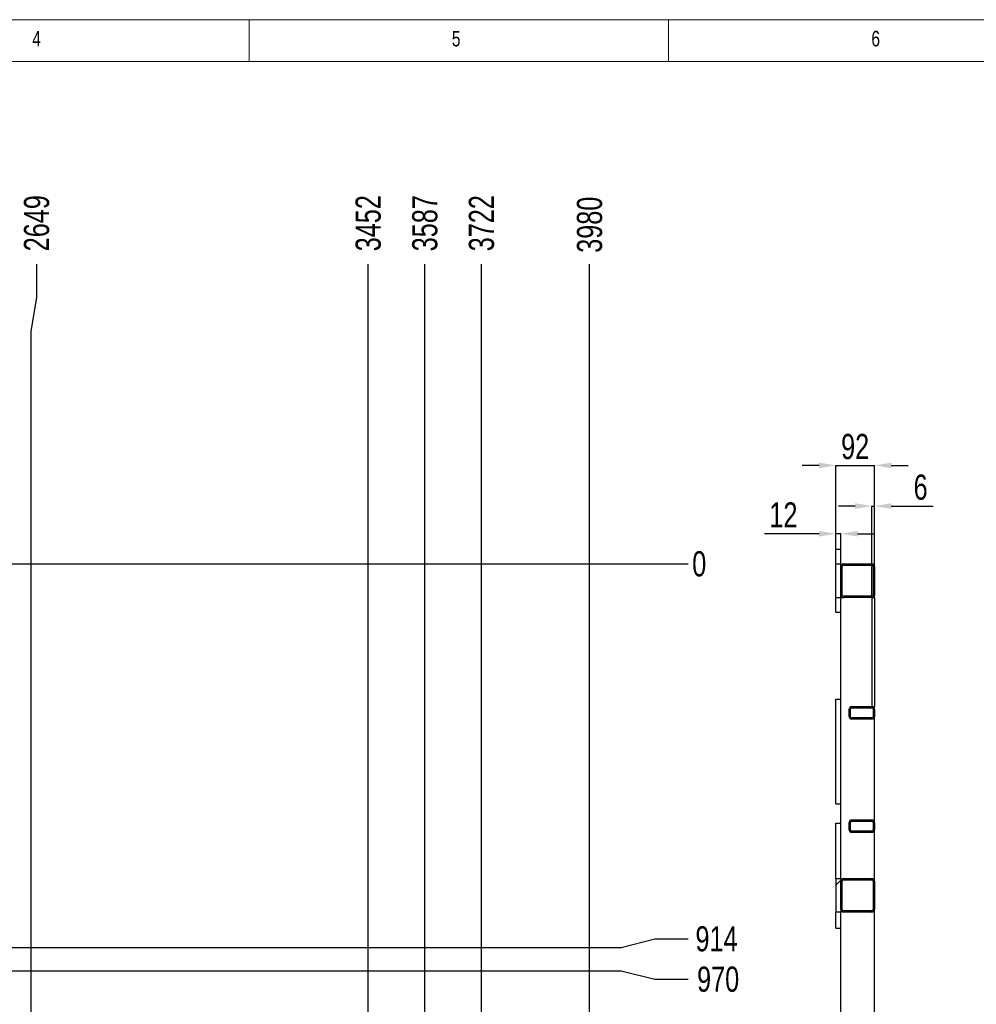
# Model space of a CAD drawing. Header units: millimetres. Extents: x 5 to 3649, y 4 to 418.
# Tile 97 of 105: x 3229 to 3343, y 300 to 418. Entities that reach past the tile are written whole.
import ezdxf

# ---------------------------------------------------------------- set-up
doc = ezdxf.new("R2010")
doc.units = ezdxf.units.MM
doc.header["$PDSIZE"] = -1
for name, color, linetype in [('COTES', 1, 'Continuous'), ('NOTES', 6, 'Continuous'), ('TRAIT-FINS', 9, 'Continuous')]:
    doc.layers.add(name, color=color, linetype=linetype)
doc.layers.add('TRAIT-FORT', color=4, linetype='Continuous', lineweight=25)
doc.styles.add('SLDTEXTSTYLE0', font='TXT', dxfattribs={"width": 0.75})
doc.dimstyles.new('SLDDIMSTYLE10', dxfattribs={"dimtxt": 3, "dimasz": 2, "dimexe": 0, "dimexo": 0.0625, "dimgap": 0.75, "dimtad": 0, "dimtih": 1, "dimtoh": 1, "dimdec": 0, "dimlfac": 20, "dimrnd": 1e-09, "dimzin": 12, "dimdsep": 46, "dimtxsty": 'SLDTEXTSTYLE0', "dimsah": 1, "dimcen": 0.09, "dimadec": 0, "dimazin": 3, "dimtfac": 1, "dimtdec": 0, "dimtofl": 0, "dimtmove": 0, "dimatfit": 3, "dimfxl": 1, "dimfrac": 2, "dimtolj": 1, "dimtzin": 12, "dimarcsym": 0})
doc.dimstyles.new('SLDDIMSTYLE11', dxfattribs={"dimtxt": 3, "dimasz": 2, "dimexe": 0, "dimexo": 0.0625, "dimgap": 0.75, "dimtad": 1, "dimdec": 0, "dimlfac": 20, "dimrnd": 1e-09, "dimzin": 12, "dimdsep": 46, "dimtxsty": 'SLDTEXTSTYLE0', "dimsah": 1, "dimcen": 0.09, "dimadec": 0, "dimazin": 3, "dimtfac": 1, "dimtdec": 0, "dimtmove": 0, "dimatfit": 0, "dimfxl": 1, "dimfrac": 2, "dimtolj": 1, "dimtzin": 12, "dimarcsym": 0})
doc.dimstyles.new('SLDDIMSTYLE9', dxfattribs={"dimtxt": 3, "dimasz": 0.333333, "dimexe": 0, "dimexo": 0.0625, "dimgap": 0.75, "dimtad": 0, "dimtih": 1, "dimtoh": 1, "dimdec": 0, "dimlfac": 20, "dimrnd": 1e-09, "dimdsep": 46, "dimtxsty": 'SLDTEXTSTYLE0', "dimblk1": 'ORIGIN', "dimblk2": 'ORIGIN', "dimsah": 1, "dimcen": 0.09, "dimadec": 0, "dimazin": 2, "dimtfac": 1, "dimtdec": 0, "dimtofl": 0, "dimtmove": 0, "dimatfit": 3, "dimldrblk": 'ORIGIN', "dimfxl": 1, "dimfrac": 2, "dimtolj": 1, "dimtzin": 12, "dimarcsym": 0})
pattern_1 = [(45, (3059.645, 2.502), (-13.4704, 13.4704), []), (45, (3064.136, 2.502), (-13.4704, 13.4704), []), (45, (3068.626, 2.502), (-13.4704, 13.4704), []), (45, (3073.116, 2.502), (-13.4704, 13.4704), [])]

# ---------------------------------------------------------------- blocks, each defined once
blk = doc.blocks.new('*D2368')
at = {"layer": 'COTES', "color": 0, "lineweight": -2, "transparency": 16777216}
for p, q in [((3231.34, 384.37), (3231.34, 388.37)), ((3230.69, 380.37), (3231.34, 384.37)), ((3230.69, 280.26), (3230.69, 380.37))]:
    blk.add_line(p, q, dxfattribs=at)
at = {"layer": 'Defpoints', "color": 0, "transparency": 16777216}
for p in [(3231.34, 388.37), (3098.24, 295.12), (3230.69, 280.19)]:
    blk.add_point(p, dxfattribs=at)
at = {"layer": 'COTES', "color": 0, "transparency": 16777216, "insert": (3231.34, 393.24), "char_height": 3, "attachment_point": 5, "rotation": 90, "style": 'SLDTEXTSTYLE0'}
blk.add_mtext('\\A1;2649', dxfattribs=at)
blk = doc.blocks.new('*D2369')
at = {"layer": 'COTES', "color": 0, "lineweight": -2, "transparency": 16777216}
blk.add_line((3270.86, 297.86), (3270.86, 388.37), dxfattribs=at)
at = {"layer": 'Defpoints', "color": 0, "transparency": 16777216}
for p in [(3270.86, 388.37), (3270.86, 297.79), (3098.24, 295.12)]:
    blk.add_point(p, dxfattribs=at)
at = {"layer": 'COTES', "color": 0, "transparency": 16777216, "insert": (3270.86, 393.24), "char_height": 3, "attachment_point": 5, "rotation": 90, "style": 'SLDTEXTSTYLE0'}
blk.add_mtext('\\A1;3452', dxfattribs=at)
blk = doc.blocks.new('*D2370')
at = {"layer": 'COTES', "color": 0, "lineweight": -2, "transparency": 16777216}
blk.add_line((3277.61, 297.86), (3277.61, 388.37), dxfattribs=at)
at = {"layer": 'Defpoints', "color": 0, "transparency": 16777216}
for p in [(3277.61, 388.37), (3277.61, 297.79), (3098.24, 295.12)]:
    blk.add_point(p, dxfattribs=at)
at = {"layer": 'COTES', "color": 0, "transparency": 16777216, "insert": (3277.61, 393.24), "char_height": 3, "attachment_point": 5, "rotation": 90, "style": 'SLDTEXTSTYLE0'}
blk.add_mtext('\\A1;3587', dxfattribs=at)
blk = doc.blocks.new('*D2371')
at = {"layer": 'COTES', "color": 0, "lineweight": -2, "transparency": 16777216}
blk.add_line((3284.36, 297.86), (3284.36, 388.37), dxfattribs=at)
at = {"layer": 'Defpoints', "color": 0, "transparency": 16777216}
for p in [(3284.36, 388.37), (3284.36, 297.79), (3098.24, 295.12)]:
    blk.add_point(p, dxfattribs=at)
at = {"layer": 'COTES', "color": 0, "transparency": 16777216, "insert": (3284.36, 393.24), "char_height": 3, "attachment_point": 5, "rotation": 90, "style": 'SLDTEXTSTYLE0'}
blk.add_mtext('\\A1;3722', dxfattribs=at)
blk = doc.blocks.new('*D2372')
at = {"layer": 'COTES', "color": 0, "lineweight": -2, "transparency": 16777216}
blk.add_line((3297.24, 295.18), (3297.24, 388.37), dxfattribs=at)
at = {"layer": 'Defpoints', "color": 0, "transparency": 16777216}
for p in [(3297.24, 388.37), (3098.24, 295.12), (3297.24, 295.12)]:
    blk.add_point(p, dxfattribs=at)
at = {"layer": 'COTES', "color": 0, "transparency": 16777216, "insert": (3297.24, 393.06), "char_height": 3, "attachment_point": 5, "rotation": 90, "style": 'SLDTEXTSTYLE0'}
blk.add_mtext('\\A1;3980', dxfattribs=at)
blk = doc.blocks.new('*D2418')
at = {"layer": 'COTES', "color": 0, "lineweight": -2, "transparency": 16777216}
blk.add_line((3219.3, 352.62), (3308.99, 352.62), dxfattribs=at)
at = {"layer": 'Defpoints', "color": 0, "transparency": 16777216}
for p in [(3219.24, 352.62), (3219.24, 352.62), (3308.99, 352.62)]:
    blk.add_point(p, dxfattribs=at)
at = {"layer": 'COTES', "color": 0, "transparency": 16777216, "insert": (3310.3, 352.62), "char_height": 3, "attachment_point": 5, "style": 'SLDTEXTSTYLE0'}
blk.add_mtext('\\A1;0', dxfattribs=at)
blk = doc.blocks.new('_Origin')
at = {"color": 0, "linetype": 'ByBlock', "lineweight": -2}
blk.add_line((0, 0), (-1, 0), dxfattribs=at)
blk.add_circle((0, 0), 0.5, dxfattribs=at)
blk = doc.blocks.new('*D2419')
at = {"layer": 'COTES', "color": 0, "lineweight": -2, "transparency": 16777216}
for p, q in [((3300.99, 306.91), (3304.99, 307.92)), ((3304.99, 307.92), (3308.99, 307.92)), ((3197.51, 306.91), (3300.99, 306.91))]:
    blk.add_line(p, q, dxfattribs=at)
at = {"layer": 'Defpoints', "color": 0, "transparency": 16777216}
for p in [(3219.24, 352.62), (3308.99, 307.92), (3197.45, 306.91)]:
    blk.add_point(p, dxfattribs=at)
at = {"layer": 'COTES', "color": 0, "transparency": 16777216, "insert": (3312.36, 307.92), "char_height": 3, "attachment_point": 5, "style": 'SLDTEXTSTYLE0'}
blk.add_mtext('\\A1;914', dxfattribs=at)
blk = doc.blocks.new('*D2420')
at = {"layer": 'COTES', "color": 0, "lineweight": -2, "transparency": 16777216}
for p, q in [((3198.63, 304.13), (3300.99, 304.13)), ((3300.99, 304.13), (3304.99, 303.11)), ((3304.99, 303.11), (3308.99, 303.11))]:
    blk.add_line(p, q, dxfattribs=at)
at = {"layer": 'Defpoints', "color": 0, "transparency": 16777216}
for p in [(3219.24, 352.62), (3198.57, 304.13), (3308.99, 303.11)]:
    blk.add_point(p, dxfattribs=at)
at = {"layer": 'COTES', "color": 0, "transparency": 16777216, "insert": (3312.55, 303.11), "char_height": 3, "attachment_point": 5, "style": 'SLDTEXTSTYLE0'}
blk.add_mtext('\\A1;970', dxfattribs=at)
blk = doc.blocks.new('*D2421')
at = {"layer": 'COTES', "color": 0, "lineweight": -2, "transparency": 16777216}
blk.add_line((3188.45, 278.97), (3308.99, 278.97), dxfattribs=at)
at = {"layer": 'Defpoints', "color": 0, "transparency": 16777216}
for p in [(3219.24, 352.62), (3188.39, 278.97), (3308.99, 278.97)]:
    blk.add_point(p, dxfattribs=at)
at = {"layer": 'COTES', "color": 0, "transparency": 16777216, "insert": (3313.49, 278.97), "char_height": 3, "attachment_point": 5, "style": 'SLDTEXTSTYLE0'}
blk.add_mtext('\\A1;1473', dxfattribs=at)
blk = doc.blocks.new('*D2422')
at = {"layer": 'COTES', "color": 0, "lineweight": -2, "transparency": 16777216}
blk.add_line((3188.48, 222.27), (3308.99, 222.27), dxfattribs=at)
at = {"layer": 'Defpoints', "color": 0, "transparency": 16777216}
for p in [(3219.24, 352.62), (3188.41, 222.27), (3308.99, 222.27)]:
    blk.add_point(p, dxfattribs=at)
at = {"layer": 'COTES', "color": 0, "transparency": 16777216, "insert": (3313.68, 222.27), "char_height": 3, "attachment_point": 5, "style": 'SLDTEXTSTYLE0'}
blk.add_mtext('\\A1;2607', dxfattribs=at)
blk = doc.blocks.new('*D2423')
at = {"layer": 'COTES', "color": 0, "lineweight": -2, "transparency": 16777216}
for p, q in [((3300.99, 203.58), (3304.99, 204.8)), ((3304.99, 204.8), (3308.99, 204.8)), ((3240.17, 203.58), (3300.99, 203.58))]:
    blk.add_line(p, q, dxfattribs=at)
at = {"layer": 'Defpoints', "color": 0, "transparency": 16777216}
for p in [(3219.24, 352.62), (3308.99, 204.8), (3240.11, 203.58)]:
    blk.add_point(p, dxfattribs=at)
at = {"layer": 'COTES', "color": 0, "transparency": 16777216, "insert": (3313.49, 204.8), "char_height": 3, "attachment_point": 5, "style": 'SLDTEXTSTYLE0'}
blk.add_mtext('\\A1;2981', dxfattribs=at)
blk = doc.blocks.new('*D2424')
at = {"layer": 'COTES', "color": 0, "lineweight": -2, "transparency": 16777216}
for p, q in [((3241.3, 200.8), (3300.99, 200.8)), ((3300.99, 200.8), (3304.99, 199.78)), ((3304.99, 199.78), (3308.99, 199.78))]:
    blk.add_line(p, q, dxfattribs=at)
at = {"layer": 'Defpoints', "color": 0, "transparency": 16777216}
for p in [(3219.24, 352.62), (3241.24, 200.8), (3308.99, 199.78)]:
    blk.add_point(p, dxfattribs=at)
at = {"layer": 'COTES', "color": 0, "transparency": 16777216, "insert": (3313.68, 199.78), "char_height": 3, "attachment_point": 5, "style": 'SLDTEXTSTYLE0'}
blk.add_mtext('\\A1;3036', dxfattribs=at)
blk = doc.blocks.new('*D2425')
at = {"layer": 'COTES', "color": 0, "lineweight": -2, "transparency": 16777216}
blk.add_line((3285.48, 189.49), (3308.99, 189.49), dxfattribs=at)
at = {"layer": 'Defpoints', "color": 0, "transparency": 16777216}
for p in [(3219.24, 352.62), (3285.41, 189.49), (3308.99, 189.49)]:
    blk.add_point(p, dxfattribs=at)
at = {"layer": 'COTES', "color": 0, "transparency": 16777216, "insert": (3313.86, 189.49), "char_height": 3, "attachment_point": 5, "style": 'SLDTEXTSTYLE0'}
blk.add_mtext('\\A1;3263', dxfattribs=at)
blk = doc.blocks.new('*D2426')
at = {"layer": 'COTES', "color": 0, "lineweight": -2, "transparency": 16777216}
for p, q in [((3300.99, 178.18), (3304.99, 179.19)), ((3304.99, 179.19), (3308.99, 179.19)), ((3250.44, 178.18), (3300.99, 178.18))]:
    blk.add_line(p, q, dxfattribs=at)
at = {"layer": 'Defpoints', "color": 0, "transparency": 16777216}
for p in [(3219.24, 352.62), (3308.99, 179.19), (3250.38, 178.18)]:
    blk.add_point(p, dxfattribs=at)
at = {"layer": 'COTES', "color": 0, "transparency": 16777216, "insert": (3313.86, 179.19), "char_height": 3, "attachment_point": 5, "style": 'SLDTEXTSTYLE0'}
blk.add_mtext('\\A1;3489', dxfattribs=at)
blk = doc.blocks.new('*D2427')
at = {"layer": 'COTES', "color": 0, "lineweight": -2, "transparency": 16777216}
for p, q in [((3251.56, 175.39), (3300.99, 175.39)), ((3300.99, 175.39), (3304.99, 174.38)), ((3304.99, 174.38), (3308.99, 174.38))]:
    blk.add_line(p, q, dxfattribs=at)
at = {"layer": 'Defpoints', "color": 0, "transparency": 16777216}
for p in [(3219.24, 352.62), (3251.5, 175.39), (3308.99, 174.38)]:
    blk.add_point(p, dxfattribs=at)
at = {"layer": 'COTES', "color": 0, "transparency": 16777216, "insert": (3313.86, 174.38), "char_height": 3, "attachment_point": 5, "style": 'SLDTEXTSTYLE0'}
blk.add_mtext('\\A1;3544', dxfattribs=at)
blk = doc.blocks.new('*D2428')
at = {"layer": 'COTES', "color": 0, "lineweight": -2, "transparency": 16777216}
blk.add_line((3258.3, 151.62), (3308.99, 151.62), dxfattribs=at)
at = {"layer": 'Defpoints', "color": 0, "transparency": 16777216}
for p in [(3219.24, 352.62), (3258.24, 151.62), (3308.99, 151.62)]:
    blk.add_point(p, dxfattribs=at)
at = {"layer": 'COTES', "color": 0, "transparency": 16777216, "insert": (3313.49, 151.62), "char_height": 3, "attachment_point": 5, "style": 'SLDTEXTSTYLE0'}
blk.add_mtext('\\A1;4020', dxfattribs=at)
blk = doc.blocks.new('*D2458')
at = {"layer": 'COTES', "color": 0, "lineweight": -2, "transparency": 16777216}
for p, q in [((3324.58, 364.37), (3322.58, 364.37)), ((3326.58, 354.43), (3326.58, 364.37)), ((3326.58, 364.37), (3331.18, 364.37)), ((3331.18, 348.68), (3331.18, 364.37)), ((3333.18, 364.37), (3335.18, 364.37))]:
    blk.add_line(p, q, dxfattribs=at)
at = {"layer": 'COTES', "color": 0, "transparency": 16777216}
for points in [[(3324.58, 364.7), (3324.58, 364.03), (3326.58, 364.37)], [(3333.18, 364.7), (3333.18, 364.03), (3331.18, 364.37)]]:
    blk.add_solid(points, dxfattribs=at)
at = {"layer": 'Defpoints', "color": 0, "transparency": 16777216}
for p in [(3331.18, 364.37), (3326.58, 354.37), (3331.18, 348.62)]:
    blk.add_point(p, dxfattribs=at)
at = {"layer": 'COTES', "color": 0, "transparency": 16777216, "insert": (3328.88, 368.12), "char_height": 3, "attachment_point": 2, "style": 'SLDTEXTSTYLE0'}
blk.add_mtext('\\A1;92', dxfattribs=at)
blk = doc.blocks.new('*D2459')
at = {"layer": 'COTES', "color": 0, "lineweight": -2, "transparency": 16777216}
for p, q in [((3328.88, 359.53), (3326.88, 359.53)), ((3330.88, 348.68), (3330.88, 359.53)), ((3330.88, 359.53), (3331.18, 359.53)), ((3331.18, 348.68), (3331.18, 359.53)), ((3333.18, 359.53), (3338.18, 359.53))]:
    blk.add_line(p, q, dxfattribs=at)
at = {"layer": 'COTES', "color": 0, "transparency": 16777216}
for points in [[(3328.88, 359.86), (3328.88, 359.19), (3330.88, 359.53)], [(3333.18, 359.86), (3333.18, 359.19), (3331.18, 359.53)]]:
    blk.add_solid(points, dxfattribs=at)
at = {"layer": 'Defpoints', "color": 0, "transparency": 16777216}
for p in [(3331.18, 359.53), (3330.88, 348.62), (3331.18, 348.62)]:
    blk.add_point(p, dxfattribs=at)
at = {"layer": 'COTES', "color": 0, "transparency": 16777216, "insert": (3336.68, 363.28), "char_height": 3, "attachment_point": 2, "style": 'SLDTEXTSTYLE0'}
blk.add_mtext('\\A1;6', dxfattribs=at)
blk = doc.blocks.new('*D2460')
at = {"layer": 'COTES', "color": 0, "lineweight": -2, "transparency": 16777216}
for p, q in [((3324.58, 356.22), (3318.08, 356.22)), ((3326.58, 354.43), (3326.58, 356.22)), ((3327.18, 356.22), (3326.58, 356.22)), ((3327.18, 354.43), (3327.18, 356.22)), ((3329.18, 356.22), (3331.18, 356.22))]:
    blk.add_line(p, q, dxfattribs=at)
at = {"layer": 'COTES', "color": 0, "transparency": 16777216}
for points in [[(3324.58, 356.56), (3324.58, 355.89), (3326.58, 356.22)], [(3329.18, 356.56), (3329.18, 355.89), (3327.18, 356.22)]]:
    blk.add_solid(points, dxfattribs=at)
at = {"layer": 'Defpoints', "color": 0, "transparency": 16777216}
for p in [(3327.18, 356.22), (3326.58, 354.37), (3327.18, 354.37)]:
    blk.add_point(p, dxfattribs=at)
at = {"layer": 'COTES', "color": 0, "transparency": 16777216, "insert": (3320.33, 359.97), "char_height": 3, "attachment_point": 2, "style": 'SLDTEXTSTYLE0'}
blk.add_mtext('\\A1;12', dxfattribs=at)

msp = doc.modelspace()

# ---------------------------------------------------------------- hatches: boundary and pattern name
at = {"layer": 'TRAIT-FINS'}
h = msp.add_hatch(dxfattribs=at)
h.set_pattern_fill('DIN 201 ACIER ET FONTE', color=256, style=0, pattern_type=2)
h.set_pattern_definition(pattern_1)
edge = h.paths.add_edge_path(flags=0)
edge.add_arc((3330.877884, 348.917963), 0.3, 270, 360)
edge.add_line((3331.177884, 348.917963), (3331.177884, 352.317963))
edge.add_arc((3330.877884, 352.317963), 0.3, 0, 90)
edge.add_line((3330.877884, 352.617963), (3327.477884, 352.617963))
edge.add_arc((3327.477884, 352.317963), 0.3, 90, 180)
edge.add_line((3327.177884, 352.317963), (3327.177884, 348.917963))
edge.add_arc((3327.477884, 348.917963), 0.3, 180, 270)
edge.add_line((3327.477884, 348.617963), (3330.877884, 348.617963))
edge = h.paths.add_edge_path(flags=0)
edge.add_line((3331.027884, 352.317963), (3331.027884, 348.917963))
edge.add_arc((3330.877884, 348.917963), 0.15, 270, 360, ccw=False)
edge.add_line((3330.877884, 348.767963), (3327.477884, 348.767963))
edge.add_arc((3327.477884, 348.917963), 0.15, 180, 270, ccw=False)
edge.add_line((3327.327884, 348.917963), (3327.327884, 352.317963))
edge.add_arc((3327.477884, 352.317963), 0.15, 90, 180, ccw=False)
edge.add_line((3327.477884, 352.467963), (3330.877884, 352.467963))
edge.add_arc((3330.877884, 352.317963), 0.15, 0, 90, ccw=False)
h = msp.add_hatch(dxfattribs=at)
h.set_pattern_fill('DIN 201 ACIER ET FONTE', color=256, style=0, pattern_type=2)
h.set_pattern_definition(pattern_1)
edge = h.paths.add_edge_path(flags=0)
edge.add_arc((3328.477884, 334.417832), 0.3, 180, 270)
edge.add_line((3328.477884, 334.117832), (3330.877884, 334.117832))
edge.add_arc((3330.877884, 334.417832), 0.3, 270, 360)
edge.add_line((3331.177884, 334.417832), (3331.177884, 335.317832))
edge.add_arc((3330.877884, 335.317832), 0.3, 0, 90)
edge.add_line((3330.877884, 335.617832), (3328.477884, 335.617832))
edge.add_arc((3328.477884, 335.317832), 0.3, 90, 180)
edge.add_line((3328.177884, 335.317832), (3328.177884, 334.417832))
edge = h.paths.add_edge_path(flags=0)
edge.add_line((3330.877884, 334.267832), (3328.477884, 334.267832))
edge.add_arc((3328.477884, 334.417832), 0.15, 180, 270, ccw=False)
edge.add_line((3328.327884, 334.417832), (3328.327884, 335.317832))
edge.add_arc((3328.477884, 335.317832), 0.15, 90, 180, ccw=False)
edge.add_line((3328.477884, 335.467832), (3330.877884, 335.467832))
edge.add_arc((3330.877884, 335.317832), 0.15, 0, 90, ccw=False)
edge.add_line((3331.027884, 335.317832), (3331.027884, 334.417832))
edge.add_arc((3330.877884, 334.417832), 0.15, 270, 360, ccw=False)
h = msp.add_hatch(dxfattribs=at)
h.set_pattern_fill('DIN 201 ACIER ET FONTE', color=256, style=0, pattern_type=2)
h.set_pattern_definition(pattern_1)
edge = h.paths.add_edge_path(flags=0)
edge.add_arc((3328.477884, 320.917832), 0.3, 180, 270)
edge.add_line((3328.477884, 320.617832), (3330.877884, 320.617832))
edge.add_arc((3330.877884, 320.917832), 0.3, 270, 360)
edge.add_line((3331.177884, 320.917832), (3331.177884, 321.817832))
edge.add_arc((3330.877884, 321.817832), 0.3, 0, 90)
edge.add_line((3330.877884, 322.117832), (3328.477884, 322.117832))
edge.add_arc((3328.477884, 321.817832), 0.3, 90, 180)
edge.add_line((3328.177884, 321.817832), (3328.177884, 320.917832))
edge = h.paths.add_edge_path(flags=0)
edge.add_line((3330.877884, 320.767832), (3328.477884, 320.767832))
edge.add_arc((3328.477884, 320.917832), 0.15, 180, 270, ccw=False)
edge.add_line((3328.327884, 320.917832), (3328.327884, 321.817832))
edge.add_arc((3328.477884, 321.817832), 0.15, 90, 180, ccw=False)
edge.add_line((3328.477884, 321.967832), (3330.877884, 321.967832))
edge.add_arc((3330.877884, 321.817832), 0.15, 0, 90, ccw=False)
edge.add_line((3331.027884, 321.817832), (3331.027884, 320.917832))
edge.add_arc((3330.877884, 320.917832), 0.15, 270, 360, ccw=False)
h = msp.add_hatch(dxfattribs=at)
h.set_pattern_fill('DIN 201 ACIER ET FONTE', color=256, style=0, pattern_type=2)
h.set_pattern_definition(pattern_1)
h.paths.add_polyline_path([(3327.177884, 315.117963), (3326.577884, 315.117963), (3326.577884, 311.117963), (3327.177884, 311.117963)], flags=0)
h = msp.add_hatch(dxfattribs=at)
h.set_pattern_fill('DIN 201 ACIER ET FONTE', color=256, style=0, pattern_type=2)
h.set_pattern_definition(pattern_1)
edge = h.paths.add_edge_path(flags=0)
edge.add_line((3331.177884, 311.417963), (3331.177884, 314.817963))
edge.add_arc((3330.877884, 314.817963), 0.3, 0, 90)
edge.add_line((3330.877884, 315.117963), (3327.477884, 315.117963))
edge.add_arc((3327.477884, 314.817963), 0.3, 90, 180)
edge.add_line((3327.177884, 314.817963), (3327.177884, 311.417963))
edge.add_arc((3327.477884, 311.417963), 0.3, 180, 270)
edge.add_line((3327.477884, 311.117963), (3330.877884, 311.117963))
edge.add_arc((3330.877884, 311.417963), 0.3, 270, 360)
edge = h.paths.add_edge_path(flags=0)
edge.add_arc((3330.877884, 311.417963), 0.15, 270, 360, ccw=False)
edge.add_line((3330.877884, 311.267963), (3327.477884, 311.267963))
edge.add_arc((3327.477884, 311.417963), 0.15, 180, 270, ccw=False)
edge.add_line((3327.327884, 311.417963), (3327.327884, 314.817963))
edge.add_arc((3327.477884, 314.817963), 0.15, 90, 180, ccw=False)
edge.add_line((3327.477884, 314.967963), (3330.877884, 314.967963))
edge.add_arc((3330.877884, 314.817963), 0.15, 0, 90, ccw=False)
edge.add_line((3331.027884, 314.817963), (3331.027884, 311.417963))

# ---------------------------------------------------------------- linework, layer by layer
at = {"lineweight": 18}
for p, q in [((3648.645418, 417.502142), (3064.645418, 417.502142)), ((3256.645418, 417.502142), (3256.645418, 412.502142)), ((3306.645418, 412.502142), (3306.645418, 417.502142)), ((3643.645418, 412.502142), (3069.645418, 412.502142))]:
    msp.add_line(p, q, dxfattribs=at)
at = {"layer": 'TRAIT-FORT', "lineweight": 25}
for p, q in [((3326.577883, 352.617911), (3326.577883, 354.367904)), ((3326.577883, 354.367904), (3327.177884, 354.367904)), ((3327.177884, 352.617911), (3327.177884, 354.367904)), ((3326.577883, 348.61801), (3326.577883, 352.617911)), ((3326.577883, 352.617911), (3327.177884, 352.617911)), ((3327.177884, 352.317885), (3327.177884, 352.617911)), ((3327.177884, 348.918036), (3327.177884, 352.317885)), ((3327.327884, 348.918036), (3327.327884, 352.317885)), ((3327.477883, 352.617911), (3330.877884, 352.617911)), ((3327.477883, 352.467994), (3330.877884, 352.467994)), ((3331.027884, 352.317885), (3331.027884, 348.918036)), ((3331.177884, 352.317885), (3331.177884, 348.918036)), ((3326.577883, 346.868018), (3326.577883, 348.61801)), ((3326.577883, 348.61801), (3327.177884, 348.61801)), ((3327.177884, 348.61801), (3327.177884, 348.918036)), ((3327.177884, 315.117911), (3327.177884, 348.61801)), ((3327.177884, 348.61801), (3327.477883, 348.61801)), ((3330.877884, 348.767928), (3327.477883, 348.767928)), ((3330.877884, 348.61801), (3327.477883, 348.61801)), ((3330.877884, 348.61801), (3330.877884, 335.617904)), ((3330.877884, 348.61801), (3331.177884, 348.61801)), ((3331.177884, 348.61801), (3331.177884, 348.918036)), ((3331.177884, 348.61801), (3331.177884, 335.617904)), ((3326.577883, 346.868018), (3327.177884, 346.868018)), ((3326.577883, 324.017981), (3326.577883, 336.517981)), ((3326.577883, 336.517981), (3327.177884, 336.517981)), ((3328.177884, 334.4178), (3328.177884, 335.317878)), ((3328.327883, 334.4178), (3328.327883, 335.317878)), ((3328.477884, 335.617904), (3330.877884, 335.617904)), ((3328.477884, 335.467795), (3330.877884, 335.467795)), ((3330.877884, 335.617904), (3331.177884, 335.617904)), ((3331.027884, 335.317878), (3331.027884, 334.4178)), ((3331.177884, 335.317878), (3331.177884, 335.617904)), ((3331.177884, 335.317878), (3331.177884, 334.4178)), ((3330.877884, 334.267882), (3328.477884, 334.267882)), ((3330.877884, 334.117774), (3328.477884, 334.117774)), ((3331.177884, 321.817855), (3331.177884, 334.4178)), ((3326.577883, 324.017981), (3327.177884, 324.017981)), ((3326.577883, 315.117911), (3326.577883, 321.71791)), ((3326.577883, 321.71791), (3327.177884, 321.71791)), ((3328.177884, 320.917777), (3328.177884, 321.817855)), ((3328.327883, 320.917777), (3328.327883, 321.817855)), ((3328.477884, 322.117881), (3330.877884, 322.117881)), ((3328.477884, 321.967772), (3330.877884, 321.967772)), ((3331.027884, 321.817855), (3331.027884, 320.917777)), ((3331.177884, 321.817855), (3331.177884, 320.917777)), ((3330.877884, 320.767859), (3328.477884, 320.767859)), ((3330.877884, 320.617751), (3328.477884, 320.617751)), ((3331.177884, 314.817885), (3331.177884, 320.917777)), ((3326.577883, 315.117911), (3326.577883, 311.11801)), ((3326.577883, 315.117911), (3327.177884, 315.117911)), ((3327.177884, 315.117911), (3327.177884, 311.11801)), ((3327.177884, 311.418036), (3327.177884, 314.817885)), ((3327.327884, 311.418036), (3327.327884, 314.817885)), ((3327.477883, 315.117911), (3330.877884, 315.117911)), ((3327.477883, 314.967994), (3330.877884, 314.967994)), ((3331.027884, 314.817885), (3331.027884, 311.418036)), ((3331.177884, 314.817885), (3331.177884, 311.418036)), ((3327.177884, 311.11801), (3326.577883, 311.11801)), ((3326.577883, 309.21791), (3326.577883, 311.11801)), ((3327.177884, 299.117927), (3327.177884, 311.11801)), ((3330.877884, 311.267928), (3327.477883, 311.267928)), ((3330.877884, 311.11801), (3327.477883, 311.11801)), ((3331.177884, 299.117927), (3331.177884, 311.418036)), ((3326.577883, 309.21791), (3327.177884, 309.21791))]:
    msp.add_line(p, q, dxfattribs=at)
for centre, radius, start, end in [((3327.477884, 352.317963), 0.3, 90, 180), ((3327.477884, 352.317963), 0.15, 90, 180), ((3330.877884, 352.317963), 0.3, 0, 90), ((3330.877884, 352.317963), 0.15, 0, 90), ((3327.477884, 348.917963), 0.3, 180, 270), ((3327.477884, 348.917963), 0.15, 180, 270), ((3330.877884, 348.917963), 0.3, 270, 0), ((3330.877884, 348.917963), 0.15, 270, 0), ((3328.477884, 335.317832), 0.3, 90, 180), ((3328.477884, 335.317832), 0.15, 90, 180), ((3330.877884, 335.317832), 0.3, 0, 90), ((3330.877884, 335.317832), 0.15, 0, 90), ((3328.477884, 334.417832), 0.3, 180, 270), ((3328.477884, 334.417832), 0.15, 180, 270), ((3330.877884, 334.417832), 0.3, 270, 0), ((3330.877884, 334.417832), 0.15, 270, 0), ((3328.477884, 321.817832), 0.3, 90, 180), ((3328.477884, 321.817832), 0.15, 90, 180), ((3330.877884, 321.817832), 0.3, 0, 90), ((3330.877884, 321.817832), 0.15, 0, 90), ((3328.477884, 320.917832), 0.3, 180, 270), ((3328.477884, 320.917832), 0.15, 180, 270), ((3330.877884, 320.917832), 0.3, 270, 0), ((3330.877884, 320.917832), 0.15, 270, 0), ((3327.477884, 314.817963), 0.3, 90, 180), ((3327.477884, 314.817963), 0.15, 90, 180), ((3330.877884, 314.817963), 0.3, 0, 90), ((3330.877884, 314.817963), 0.15, 0, 90), ((3327.477884, 311.417963), 0.3, 180, 270), ((3327.477884, 311.417963), 0.15, 180, 270), ((3330.877884, 311.417963), 0.3, 270, 0), ((3330.877884, 311.417963), 0.15, 270, 0)]:
    msp.add_arc(centre, radius, start, end, dxfattribs=at)

# ---------------------------------------------------------------- texts
at = {"layer": 'NOTES', "char_height": 1.852083, "attachment_point": 1, "style": 'SLDTEXTSTYLE0'}
for s, insert in [('4', (3230.812093, 416.170158)), ('4', (3230.812093, 416.170158)), ('5', (3280.812093, 416.170158)), ('5', (3280.812093, 416.170158)), ('6', (3330.812093, 416.170158)), ('6', (3330.812093, 416.170158))]:
    msp.add_mtext(s, dxfattribs=dict(at, insert=insert))

# ---------------------------------------------------------------- dimensions: what is measured, and where the dimension line sits
at = {"layer": 'COTES'}
for feature_location, offset, dtype, origin, dimstyle, picture, middle in [((3230.688145, 280.192829), (0.655063, 108.175134), 1, (3098.238158, 295.117963), 'SLDDIMSTYLE10', '*D2368', (3231.343207, 393.242963)), ((3270.863145, 297.792963), (0, 90.575), 1, (3098.238158, 295.117963), 'SLDDIMSTYLE10', '*D2369', (3270.863145, 393.242963)), ((3277.613145, 297.792963), (0, 90.575), 1, (3098.238158, 295.117963), 'SLDDIMSTYLE10', '*D2370', (3277.613145, 393.242963)), ((3284.363145, 297.792963), (0, 90.575), 1, (3098.238158, 295.117963), 'SLDDIMSTYLE10', '*D2371', (3284.363145, 393.242963)), ((3297.238158, 295.117963), (0, 93.25), 1, (3098.238158, 295.117963), 'SLDDIMSTYLE10', '*D2372', (3297.238158, 393.055463)), ((3219.2381581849, 352.6179628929), (89.75, 0), 0, (3219.2381581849, 352.6179628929), 'SLDDIMSTYLE9', '*D2418', (3310.3006581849, 352.6179628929)), ((3188.388145, 278.967829), (120.600013, 0), 0, (3219.238158, 352.617963), 'SLDDIMSTYLE10', '*D2421', (3313.488158, 278.967829)), ((3188.413145, 222.267829), (120.575013, 0), 0, (3219.238158, 352.617963), 'SLDDIMSTYLE10', '*D2422', (3313.675658, 222.267829)), ((3197.447815, 306.907793), (111.540343, 1.014287), 0, (3219.238158, 352.617963), 'SLDDIMSTYLE10', '*D2419', (3312.363158, 307.922079)), ((3198.571635, 304.126241), (110.416523, -1.014287), 0, (3219.238158, 352.617963), 'SLDDIMSTYLE10', '*D2420', (3312.550658, 303.111954)), ((3240.112369, 203.579852), (68.87579, 1.222259), 0, (3219.238158, 352.617963), 'SLDDIMSTYLE10', '*D2423', (3313.488158, 204.802111)), ((3241.236188, 200.798301), (67.75197, -1.014287), 0, (3219.238158, 352.617963), 'SLDDIMSTYLE10', '*D2424', (3313.675658, 199.784014)), ((3285.4131449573, 189.4929628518), (23.5750132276, 0), 0, (3219.2381581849, 352.6179628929), 'SLDDIMSTYLE10', '*D2425', (3313.8631581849, 189.4929628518)), ((3250.376589, 178.175015), (58.611569, 1.014287), 0, (3219.238158, 352.617963), 'SLDDIMSTYLE10', '*D2426', (3313.863158, 179.189302)), ((3251.500409, 175.393463), (57.487749, -1.014287), 0, (3219.238158, 352.617963), 'SLDDIMSTYLE10', '*D2427', (3313.863158, 174.379176)), ((3258.238158, 151.617963), (50.75, 0), 0, (3219.238158, 352.617963), 'SLDDIMSTYLE10', '*D2428', (3313.488158, 151.617963))]:
    dim = msp.add_ordinate_dim(feature_location=feature_location, offset=offset, dtype=dtype, origin=origin, dimstyle=dimstyle, dxfattribs=at)
    dim.commit()
    dim.dimension.update_dxf_attribs({"geometry": picture, "text_midpoint": middle})
for base, p1, p2, picture, middle in [((3331.177884, 364.367963), (3326.577884, 354.367963), (3331.177884, 348.617963), '*D2458', (3328.877884, 364.367963)), ((3331.177884, 359.527679), (3330.877884, 348.617963), (3331.177884, 348.617963), '*D2459', (3336.677884, 359.527679)), ((3327.177884, 356.223169), (3326.577884, 354.367963), (3327.177884, 354.367963), '*D2460', (3320.327884, 356.223169))]:
    dim = msp.add_linear_dim(base=base, p1=p1, p2=p2, dimstyle='SLDDIMSTYLE11', dxfattribs=at)
    dim.commit()
    dim.dimension.update_dxf_attribs({"geometry": picture, "text_midpoint": middle, "dimtype": 160})

doc.saveas('drawing.dxf')
